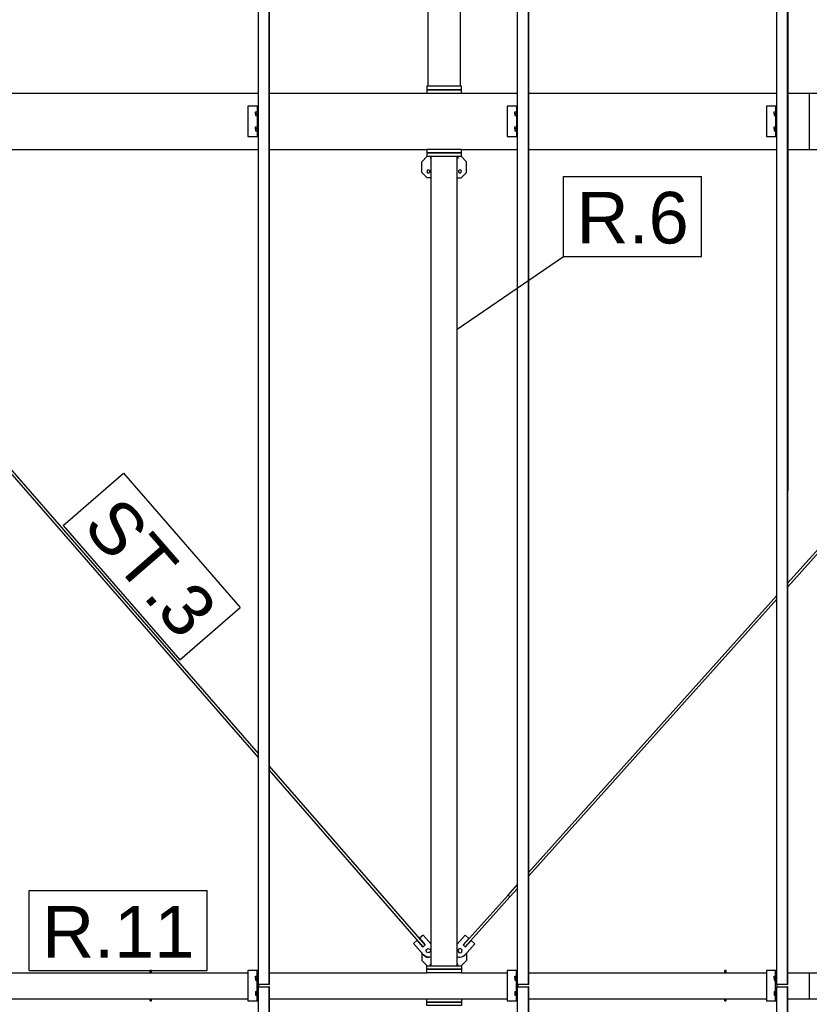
# Model space of a CAD drawing. Extents: x 64716 to 7565828, y -87108 to 5881792.
# Tile 152 of 160: x 282239 to 285893, y 19351 to 23907. Entities that reach past the tile are written whole.
import ezdxf

# ---------------------------------------------------------------- set-up
doc = ezdxf.new("R2010")
doc.units = 0
doc.header["$MEASUREMENT"] = 0
doc.set_wipeout_variables(frame=1)
doc.styles.add('ARIAL', font='arial.ttf')

# ---------------------------------------------------------------- blocks, each defined once
blk = doc.blocks.new('Part-137597154-27365 - 1303')
at = {"color": 1, "linetype": 'Continuous'}
for p, q in [((18999.7, -440), (18999.8, 7995)), ((18999.8, 7995), (19049.7, 7995)), ((19049.7, -440), (19049.7, 7995)), ((19049.7, 7995), (19049.8, 7995)), ((19051.2, 7995), (19049.8, 7995)), ((19049.8, 7995), (19049.8, -440)), ((19051.2, -440), (19051.2, 7995)), ((19051.2, 7995), (19051.3, 7995)), ((19051.3, -440), (19051.3, 7995))]:
    blk.add_line(p, q, dxfattribs=at)
blk = doc.blocks.new('Part-137597154-8282 - 1303')
at = {"color": 1, "linetype": 'Continuous'}
for p, q in [((17380, 11870), (17380, 11854)), ((17540, 11870), (17380, 11870)), ((17380, 11854), (17540, 11854)), ((17540, 11854), (17540, 11870))]:
    blk.add_line(p, q, dxfattribs=at)
blk = doc.blocks.new('Part-137597154-3560 - 1303')
at = {"color": 1, "linetype": 'Continuous'}
for p, q in [((17535, 16427), (17385, 16427)), ((17385, 16427), (17385, 12162)), ((17535, 12162), (17535, 16427))]:
    blk.add_line(p, q, dxfattribs=at)
blk = doc.blocks.new('Part-137597154-12910 - 1303')
at = {"color": 1, "linetype": 'Continuous'}
for p, q in [((17356.9, 11813), (17381.9, 11838)), ((17356.9, 11763), (17356.9, 11813)), ((17381.9, 11738), (17356.9, 11763)), ((17400, 11738), (17381.9, 11738))]:
    blk.add_line(p, q, dxfattribs=at)
blk = doc.blocks.new('Bolt-137597154-12974 - 1303')
at = {"color": 1, "linetype": 'Continuous'}
for p, q in [((17526.2, 8169.8), (17522.9, 8159.9)), ((17522.9, 8159.9), (17529.8, 8152.1)), ((17536.4, 8171.9), (17526.2, 8169.8)), ((17543.3, 8164.1), (17536.4, 8171.9)), ((17540, 8154.2), (17543.3, 8164.1)), ((17529.8, 8152.1), (17540, 8154.2))]:
    blk.add_line(p, q, dxfattribs=at)
blk = doc.blocks.new('Part-137597154-3865 - 1303')
at = {"color": 1, "linetype": 'Continuous'}
for p, q in [((19149.8, 8060), (19149.8, 7940)), ((19149.8, 8060), (19248.7, 8060)), ((19348.7, 8060), (20448.5, 8060)), ((20548.6, 8060), (20760, 8060)), ((20920, 8060), (21648.4, 8060)), ((21748.4, 8060), (22848.2, 8060)), ((22948.3, 8060), (23852.1, 8060)), ((19149.8, 7940), (19248.7, 7940)), ((19348.7, 7940), (20448.5, 7940)), ((20548.6, 7940), (20760, 7940)), ((20920, 7940), (21648.4, 7940)), ((21748.4, 7940), (22848.2, 7940)), ((22948.3, 7940), (23852.1, 7940))]:
    blk.add_line(p, q, dxfattribs=at)
blk = doc.blocks.new('Part-137597154-4453 - 1303')
at = {"color": 1, "linetype": 'Continuous'}
for p, q in [((14447.9, 8060), (15351.7, 8060)), ((15451.8, 8060), (16551.6, 8060)), ((16651.6, 8060), (17380, 8060)), ((17540, 8060), (17751.4, 8060)), ((17851.5, 8060), (18951.3, 8060)), ((19051.3, 8060), (19149.8, 8060)), ((19149.8, 8060), (19149.8, 7940)), ((14447.9, 7940), (15351.7, 7940)), ((15451.8, 7940), (16551.6, 7940)), ((16651.6, 7940), (17380, 7940)), ((17540, 7940), (17751.4, 7940)), ((17851.5, 7940), (18951.3, 7940)), ((19051.3, 7940), (19149.8, 7940))]:
    blk.add_line(p, q, dxfattribs=at)
blk = doc.blocks.new('Part-137597154-7680 - 1303')
at = {"color": 1, "linetype": 'Continuous'}
for p, q in [((14590, 12130), (15400.2, 12130)), ((15451.8, 12130), (16600.1, 12130)), ((16651.6, 12130), (17380, 12130)), ((17540, 12130), (17799.9, 12130)), ((17851.5, 12130), (18999.8, 12130)), ((19051.3, 12130), (19150, 12130)), ((19150, 12130), (19150, 11870)), ((14590, 11870), (15400.2, 11870)), ((15451.8, 11870), (16600.1, 11870)), ((16651.6, 11870), (17380, 11870)), ((17540, 11870), (17799.9, 11870)), ((17851.5, 11870), (18999.8, 11870)), ((19051.3, 11870), (19150, 11870))]:
    blk.add_line(p, q, dxfattribs=at)
blk = doc.blocks.new('Part-137597154-3464 - 1303')
at = {"color": 1, "linetype": 'Continuous'}
for p, q in [((17400, 8092), (17400, 11838)), ((17520, 8092), (17520, 11838))]:
    blk.add_line(p, q, dxfattribs=at)
blk = doc.blocks.new('Part-137597154-7838 - 1303')
at = {"color": 1, "linetype": 'Continuous'}
for p, q in [((19150, 12130), (19150, 11870)), ((19150, 12130), (19248.7, 12130)), ((19300.2, 12130), (20448.5, 12130)), ((20500.1, 12130), (20760, 12130)), ((20920, 12130), (21648.4, 12130)), ((21699.9, 12130), (22848.2, 12130)), ((22899.8, 12130), (23710, 12130)), ((19150, 11870), (19248.7, 11870)), ((19300.2, 11870), (20448.5, 11870)), ((20500.1, 11870), (20760, 11870)), ((20920, 11870), (21648.4, 11870)), ((21699.9, 11870), (22848.2, 11870)), ((22899.8, 11870), (23710, 11870))]:
    blk.add_line(p, q, dxfattribs=at)
blk = doc.blocks.new('Bolt-137597154-8305 - 1303')
at = {"color": 1, "linetype": 'Continuous'}
for p, q in [((17396.1, 11838), (17396.1, 11828)), ((17396.1, 11828), (17400, 11828)), ((17523.9, 11828), (17520, 11828)), ((17523.9, 11838), (17523.9, 11828))]:
    blk.add_line(p, q, dxfattribs=at)
blk = doc.blocks.new('Part-137597154-8281 - 1303')
at = {"color": 1, "linetype": 'Continuous'}
for p, q in [((17540, 12146), (17380, 12146)), ((17380, 12146), (17380, 12130)), ((17380, 12130), (17540, 12130)), ((17540, 12130), (17540, 12146))]:
    blk.add_line(p, q, dxfattribs=at)
blk = doc.blocks.new('Part-137597154-8310 - 1303')
at = {"color": 1, "linetype": 'Continuous'}
for p, q in [((16105, 8070), (16099, 8070)), ((16099, 8060), (16099, 8070)), ((16105, 8060), (16105, 8070)), ((16099, 7930), (16099, 7940)), ((16099, 7930), (16105, 7930)), ((16105, 7930), (16105, 7940))]:
    blk.add_line(p, q, dxfattribs=at)
blk = doc.blocks.new('Part-137597154-27361 - 1303')
at = {"color": 1, "linetype": 'Continuous'}
for p, q in [((16600.1, -440), (16600.1, 7995)), ((16600.1, 7995), (16650, 7995)), ((16650, -440), (16650, 7995)), ((16650, 7995), (16650.2, 7995)), ((16650.2, 7995), (16650.1, -440)), ((16651.5, 7995), (16650.2, 7995)), ((16651.5, -440), (16651.5, 7995)), ((16651.5, 7995), (16651.6, 7995)), ((16651.6, -440), (16651.6, 7995))]:
    blk.add_line(p, q, dxfattribs=at)
blk = doc.blocks.new('Bolt-137597154-8397 - 1303')
at = {"color": 1, "linetype": 'Continuous'}
for p, q in [((17396.1, 8092), (17396.1, 8102)), ((17396.1, 8102), (17400, 8102)), ((17523.9, 8102), (17520, 8102)), ((17523.9, 8092), (17523.9, 8102))]:
    blk.add_line(p, q, dxfattribs=at)
blk = doc.blocks.new('Part-137597154-27363 - 1303')
at = {"color": 1, "linetype": 'Continuous'}
for p, q in [((17799.9, -440), (17799.9, 7995)), ((17799.9, 7995), (17849.9, 7995)), ((17849.9, -440), (17849.9, 7995)), ((17849.9, 7995), (17850, 7995)), ((17851.4, 7995), (17850, 7995)), ((17850, 7995), (17850, -440)), ((17851.4, -440), (17851.4, 7995)), ((17851.4, 7995), (17851.5, 7995)), ((17851.5, -440), (17851.5, 7995))]:
    blk.add_line(p, q, dxfattribs=at)
blk = doc.blocks.new('Part-137597154-27364 - 1303')
at = {"color": 1, "linetype": 'Continuous'}
for p, q in [((18999.8, 8005), (18999.8, 16440)), ((19049.7, 8005), (19049.8, 16440)), ((19049.9, 16440), (19049.8, 8005)), ((19051.2, 8005), (19051.2, 16440)), ((19051.3, 8005), (19051.3, 16440)), ((19049.7, 8005), (18999.8, 8005)), ((19049.8, 8005), (19049.7, 8005)), ((19051.2, 8005), (19049.8, 8005)), ((19051.3, 8005), (19051.2, 8005))]:
    blk.add_line(p, q, dxfattribs=at)
blk = doc.blocks.new('Part-137597154-12930 - 1303')
at = {"color": 1, "linetype": 'Continuous'}
for p, q in [((15400.2, 10453.6), (14409.3, 11592)), ((15400.2, 10435.3), (14409.4, 11573.6)), ((16600.1, 9075.1), (15451.8, 10394.3)), ((16600.1, 9056.8), (15451.8, 10376)), ((17371.7, 8188.6), (16651.6, 9015.9)), ((17362.7, 8180.7), (16651.6, 8997.6)), ((17364, 8181.9), (17363.9, 8181.8)), ((17367.1, 8184.7), (17364, 8181.9)), ((17370.4, 8187.4), (17367.1, 8184.7)), ((17370.5, 8187.5), (17370.4, 8187.4))]:
    blk.add_line(p, q, dxfattribs=at)
blk = doc.blocks.new('Part-137597154-8394 - 1303')
at = {"color": 1, "linetype": 'Continuous'}
for p, q in [((17380, 8076), (17380, 8092)), ((17380, 8092), (17540, 8092)), ((17540, 8076), (17380, 8076)), ((17540, 8092), (17540, 8076))]:
    blk.add_line(p, q, dxfattribs=at)
blk = doc.blocks.new('Bolt-137597154-27447 - 1303')
at = {"color": 1, "linetype": 'Continuous'}
for p, q in [((18987, 7974), (18986.9, 7965)), ((18987, 7974), (18994.2, 7974)), ((18986.9, 7965), (18994.2, 7965)), ((18986.9, 7965), (18987, 7956)), ((18987, 7956), (18994.2, 7956))]:
    blk.add_line(p, q, dxfattribs=at)
blk = doc.blocks.new('Part-137597154-27442 - 1303')
at = {"color": 1, "linetype": 'Continuous'}
for p, q in [((17799.9, 8070), (17751.4, 8070)), ((17751.4, 8070), (17751.4, 7930)), ((17794.3, 7930), (17794.3, 8070)), ((17800.3, 8005), (17800.3, 7995)), ((17801.5, 7995), (17801.5, 8005)), ((17751.4, 7930), (17799.9, 7930))]:
    blk.add_line(p, q, dxfattribs=at)
blk = doc.blocks.new('Part-137597154-8295 - 1303')
at = {"color": 1, "linetype": 'Continuous'}
for p, q in [((17540, 12162), (17380, 12162)), ((17380, 12162), (17380, 12146)), ((17380, 12146), (17540, 12146)), ((17540, 12146), (17540, 12162))]:
    blk.add_line(p, q, dxfattribs=at)
blk = doc.blocks.new('Part-137597154-8304 - 1303')
at = {"color": 1, "linetype": 'Continuous'}
for p, q in [((17380, 11854), (17380, 11838)), ((17540, 11854), (17380, 11854)), ((17540, 11838), (17540, 11854)), ((17380, 11838), (17540, 11838))]:
    blk.add_line(p, q, dxfattribs=at)
blk = doc.blocks.new('Part-137597154-8334 - 1303')
at = {"color": 1, "linetype": 'Continuous'}
for p, q in [((18765, 8070), (18759, 8070)), ((18759, 8060), (18759, 8070)), ((18765, 8060), (18765, 8070)), ((18759, 7930), (18759, 7940)), ((18759, 7930), (18765, 7930)), ((18765, 7930), (18765, 7940))]:
    blk.add_line(p, q, dxfattribs=at)
blk = doc.blocks.new('Part-137597154-8387 - 1303')
at = {"color": 1, "linetype": 'Continuous'}
for p, q in [((17380, 7924), (17380, 7940)), ((17380, 7940), (17540, 7940)), ((17540, 7940), (17540, 7924)), ((17540, 7924), (17380, 7924))]:
    blk.add_line(p, q, dxfattribs=at)
blk = doc.blocks.new('Part-137597154-8388 - 1303')
at = {"color": 1, "linetype": 'Continuous'}
for p, q in [((17380, 7908), (17380, 7924)), ((17380, 7924), (17540, 7924)), ((17540, 7908), (17380, 7908)), ((17540, 7924), (17540, 7908))]:
    blk.add_line(p, q, dxfattribs=at)
blk = doc.blocks.new('Part-137597154-8393 - 1303')
at = {"color": 1, "linetype": 'Continuous'}
for p, q in [((17380, 8060), (17380, 8076)), ((17380, 8076), (17540, 8076)), ((17540, 8076), (17540, 8060)), ((17540, 8060), (17380, 8060))]:
    blk.add_line(p, q, dxfattribs=at)
blk = doc.blocks.new('Part-137597154-27410 - 1303')
at = {"color": 1, "linetype": 'Continuous'}
for p, q in [((16600.1, 12070), (16551.6, 12070)), ((16551.6, 12070), (16551.6, 11930)), ((16594.5, 12070), (16594.5, 11930)), ((16551.6, 11930), (16600.1, 11930))]:
    blk.add_line(p, q, dxfattribs=at)
blk = doc.blocks.new('Bolt-137597154-27441 - 1303')
at = {"color": 1, "linetype": 'Continuous'}
for p, q in [((16587.3, 7974), (16587.2, 7965)), ((16587.3, 7974), (16594.5, 7974)), ((16587.2, 7965), (16594.5, 7965)), ((16587.2, 7965), (16587.3, 7956)), ((16587.3, 7956), (16594.5, 7956))]:
    blk.add_line(p, q, dxfattribs=at)
blk = doc.blocks.new('Part-137597154-27439 - 1303')
at = {"color": 1, "linetype": 'Continuous'}
for p, q in [((16600.1, 8070), (16551.6, 8070)), ((16551.6, 8070), (16551.6, 7930)), ((16594.5, 7930), (16594.5, 8070)), ((16600.5, 8005), (16600.5, 7995)), ((16601.6, 7995), (16601.6, 8005)), ((16551.6, 7930), (16600.1, 7930))]:
    blk.add_line(p, q, dxfattribs=at)
blk = doc.blocks.new('Bolt-137597154-12936 - 1303')
at = {"color": 1, "linetype": 'Continuous'}
for p, q in [((17377, 8165.8), (17385, 8172.5)), ((17378.8, 8155.6), (17377, 8165.8)), ((17378.8, 8155.6), (17378.9, 8155.4)), ((17388.5, 8152), (17378.8, 8155.6)), ((17385, 8172.5), (17394.8, 8168.9)), ((17396.5, 8158.6), (17388.5, 8152)), ((17396.7, 8158.5), (17388.7, 8151.8)), ((17394.9, 8168.7), (17394.8, 8168.9)), ((17394.8, 8168.9), (17396.5, 8158.6)), ((17394.9, 8168.7), (17396.7, 8158.5)), ((17396.5, 8158.6), (17396.7, 8158.5)), ((17388.5, 8152), (17388.7, 8151.8))]:
    blk.add_line(p, q, dxfattribs=at)
blk = doc.blocks.new('Part-137597154-12972 - 1303')
at = {"color": 1, "linetype": 'Continuous'}
for p, q in [((17548.7, 8188.3), (17755.6, 8419.1)), ((17557.6, 8180.3), (17764.6, 8411.1)), ((17764.6, 8411.1), (17755.6, 8419.1)), ((17556.3, 8181.5), (17549.9, 8187.2)), ((17556.3, 8181.5), (17556.3, 8181.5))]:
    blk.add_line(p, q, dxfattribs=at)
blk = doc.blocks.new('Part-137597154-12894 - 1303')
at = {"color": 1, "linetype": 'Continuous'}
for p, q in [((17563.1, 8117), (17538.1, 8092)), ((17563.1, 8150.5), (17563.1, 8117))]:
    blk.add_line(p, q, dxfattribs=at)
blk = doc.blocks.new('Part-137597154-12895 - 1303')
at = {"color": 1, "linetype": 'Continuous'}
for p, q in [((17356.9, 8150.8), (17356.9, 8117)), ((17356.9, 8117), (17381.9, 8092))]:
    blk.add_line(p, q, dxfattribs=at)
blk = doc.blocks.new('Part-137597154-12911 - 1303')
at = {"color": 1, "linetype": 'Continuous'}
for p, q in [((17563.1, 11813), (17538.1, 11838)), ((17563.1, 11763), (17563.1, 11813)), ((17538.1, 11738), (17563.1, 11763)), ((17520, 11738), (17538.1, 11738))]:
    blk.add_line(p, q, dxfattribs=at)
blk = doc.blocks.new('Bolt-137597154-12912 - 1303')
at = {"color": 1, "linetype": 'Continuous'}
for start, end in [(108, 288), (108, 288), (288, 108), (288, 108)]:
    blk.add_arc((17386.9, 11768), 7, start, end, dxfattribs=at)
blk = doc.blocks.new('Bolt-137597154-12913 - 1303')
at = {"color": 1, "linetype": 'Continuous'}
for start, end in [(108, 288), (108, 288), (288, 108), (288, 108)]:
    blk.add_arc((17533.1, 11768), 7, start, end, dxfattribs=at)
blk = doc.blocks.new('Part-137597154-12935 - 1303')
at = {"color": 1, "linetype": 'Continuous'}
for p, q in [((17335.7, 8210.2), (17318.3, 8195.2)), ((17361.9, 8180.1), (17335.7, 8210.2)), ((17363.6, 8234.5), (17346.3, 8219.4)), ((17346.3, 8219.4), (17372.5, 8189.3)), ((17346.3, 8219.4), (17346.4, 8219.3)), ((17346.4, 8219.3), (17372.5, 8189.3)), ((17400, 8192.7), (17363.6, 8234.5)), ((17318.3, 8195.2), (17364.3, 8142.4)), ((17318.4, 8195), (17318.3, 8195.2)), ((17364.4, 8142.2), (17318.4, 8195)), ((17361.9, 8180.1), (17363.9, 8181.8)), ((17364, 8181.9), (17370.4, 8187.4)), ((17370.5, 8187.5), (17372.5, 8189.3)), ((17364.3, 8142.4), (17364.4, 8142.2)), ((17364.3, 8142.4), (17371.5, 8136.4)), ((17371.6, 8136.2), (17364.4, 8142.2)), ((17371.5, 8136.4), (17380.2, 8132.8)), ((17380.3, 8132.7), (17371.6, 8136.2)), ((17380.2, 8132.8), (17389.5, 8132.2)), ((17389.6, 8132), (17380.3, 8132.7)), ((17389.5, 8132.2), (17398.6, 8134.5)), ((17398.7, 8134.3), (17389.6, 8132)), ((17398.6, 8134.5), (17400, 8135.3)), ((17400, 8135.1), (17398.7, 8134.3))]:
    blk.add_line(p, q, dxfattribs=at)
blk = doc.blocks.new('Part-137597154-12966 - 1303')
at = {"color": 1, "linetype": 'Continuous'}
for p, q in [((20500.1, 11479.5), (20743.6, 11751)), ((20500.1, 11461.5), (20752.6, 11743)), ((20744.8, 11750), (20744.9, 11749.9)), ((20744.9, 11749.9), (20748.1, 11747)), ((20748.1, 11747), (20751.3, 11744.2)), ((20751.3, 11744.2), (20751.4, 11744.1)), ((19300.2, 10141.5), (20448.5, 11422)), ((19300.2, 10123.6), (20448.5, 11404)), ((19051.3, 9864), (19248.7, 10084)), ((19051.3, 9846), (19248.7, 10066)), ((17851.5, 8526), (18999.8, 9806.4)), ((17851.5, 8508), (18999.8, 9788.5)), ((17755.6, 8419.1), (17799.9, 8468.5)), ((17764.6, 8411.1), (17799.9, 8450.5)), ((17755.6, 8419.1), (17764.6, 8411.1))]:
    blk.add_line(p, q, dxfattribs=at)
blk = doc.blocks.new('Part-137597154-12973 - 1303')
at = {"color": 1, "linetype": 'Continuous'}
for p, q in [((17520, 8192.3), (17557.5, 8234.1)), ((17574.6, 8218.8), (17547.9, 8189)), ((17574.6, 8218.8), (17547.9, 8189)), ((17574.6, 8218.8), (17557.5, 8234.1)), ((17558.3, 8179.7), (17585, 8209.4)), ((17574.6, 8218.8), (17574.6, 8218.8)), ((17574.6, 8218.8), (17574.6, 8218.8)), ((17602.2, 8194.1), (17585, 8209.4)), ((17547.9, 8189), (17549.9, 8187.2)), ((17555.4, 8142), (17602.2, 8194.1)), ((17602.2, 8194.1), (17555.5, 8141.9)), ((17556.3, 8181.5), (17558.3, 8179.7)), ((17602.2, 8194.1), (17602.2, 8194.1)), ((17602.2, 8194.1), (17602.2, 8194.1)), ((17548.2, 8136.1), (17555.4, 8142)), ((17555.5, 8141.9), (17548.2, 8136)), ((17555.5, 8141.9), (17555.4, 8142))]:
    blk.add_line(p, q, dxfattribs=at)
for start, end in [(243.9565, 300.1179), (243.9101, 245.9871), (246.1177, 300.1179)]:
    blk.add_arc((17533.1, 8162), 30, start, end, dxfattribs=at)
blk = doc.blocks.new('Part-137597154-27360 - 1303')
at = {"color": 1, "linetype": 'Continuous'}
for p, q in [((16600.1, 8005), (16600.1, 16440)), ((16650, 8005), (16650.1, 16440)), ((16650.2, 16440), (16650.2, 8005)), ((16651.5, 8005), (16651.5, 16440)), ((16651.6, 8005), (16651.6, 16440)), ((16650, 8005), (16600.1, 8005)), ((16650.2, 8005), (16650, 8005)), ((16651.5, 8005), (16650.2, 8005)), ((16651.6, 8005), (16651.5, 8005))]:
    blk.add_line(p, q, dxfattribs=at)
blk = doc.blocks.new('Part-137597154-27362 - 1303')
at = {"color": 1, "linetype": 'Continuous'}
for p, q in [((17799.9, 8005), (17799.9, 16440)), ((17849.9, 8005), (17849.9, 16440)), ((17850, 16440), (17850, 8005)), ((17851.4, 8005), (17851.4, 16440)), ((17851.5, 8005), (17851.5, 16440)), ((17849.9, 8005), (17799.9, 8005)), ((17850, 8005), (17849.9, 8005)), ((17851.4, 8005), (17850, 8005)), ((17851.5, 8005), (17851.4, 8005))]:
    blk.add_line(p, q, dxfattribs=at)
blk = doc.blocks.new('Part-137597154-27408 - 1303')
at = {"color": 1, "linetype": 'Continuous'}
for p, q in [((18999.8, 12070), (18951.3, 12070)), ((18951.3, 12070), (18951.3, 11930)), ((18994.2, 12070), (18994.2, 11930)), ((18951.3, 11930), (18999.8, 11930))]:
    blk.add_line(p, q, dxfattribs=at)
blk = doc.blocks.new('Part-137597154-27409 - 1303')
at = {"color": 1, "linetype": 'Continuous'}
for p, q in [((17799.9, 12070), (17751.4, 12070)), ((17751.4, 12070), (17751.4, 11930)), ((17794.3, 12070), (17794.3, 11930)), ((17751.4, 11930), (17799.9, 11930))]:
    blk.add_line(p, q, dxfattribs=at)
blk = doc.blocks.new('Bolt-137597154-27412 - 1303')
at = {"color": 1, "linetype": 'Continuous'}
for p, q in [((18986.9, 12035), (18987, 12044)), ((18994.2, 12035), (18986.9, 12035)), ((18986.9, 12035), (18987, 12026)), ((18987, 12044), (18994.2, 12044)), ((18987, 12026), (18994.2, 12026)), ((18986.9, 11965), (18987, 11974)), ((18994.2, 11965), (18986.9, 11965)), ((18986.9, 11965), (18987, 11956)), ((18987, 11974), (18994.2, 11974)), ((18987, 11956), (18994.2, 11956))]:
    blk.add_line(p, q, dxfattribs=at)
blk = doc.blocks.new('Bolt-137597154-27413 - 1303')
at = {"color": 1, "linetype": 'Continuous'}
for p, q in [((17787, 12035), (17787.1, 12044)), ((17794.3, 12035), (17787, 12035)), ((17787, 12035), (17787.1, 12026)), ((17787.1, 12044), (17794.3, 12044)), ((17787.1, 12026), (17794.3, 12026)), ((17787, 11965), (17787.1, 11974)), ((17794.3, 11965), (17787, 11965)), ((17787, 11965), (17787.1, 11956)), ((17787.1, 11974), (17794.3, 11974)), ((17787.1, 11956), (17794.3, 11956))]:
    blk.add_line(p, q, dxfattribs=at)
blk = doc.blocks.new('Bolt-137597154-27414 - 1303')
at = {"color": 1, "linetype": 'Continuous'}
for p, q in [((16587.2, 12035), (16587.3, 12044)), ((16594.5, 12035), (16587.2, 12035)), ((16587.2, 12035), (16587.3, 12026)), ((16587.3, 12044), (16594.5, 12044)), ((16587.3, 12026), (16594.5, 12026)), ((16587.2, 11965), (16587.3, 11974)), ((16594.5, 11965), (16587.2, 11965)), ((16587.2, 11965), (16587.3, 11956)), ((16587.3, 11974), (16594.5, 11974)), ((16587.3, 11956), (16594.5, 11956))]:
    blk.add_line(p, q, dxfattribs=at)
blk = doc.blocks.new('Bolt-137597154-27440 - 1303')
at = {"color": 1, "linetype": 'Continuous'}
for p, q in [((16587.2, 8035), (16587.3, 8044)), ((16594.5, 8035), (16587.2, 8035)), ((16587.2, 8035), (16587.3, 8026)), ((16587.3, 8044), (16594.5, 8044)), ((16587.3, 8026), (16594.5, 8026))]:
    blk.add_line(p, q, dxfattribs=at)
blk = doc.blocks.new('Bolt-137597154-27443 - 1303')
at = {"color": 1, "linetype": 'Continuous'}
for p, q in [((17787, 8035), (17787.1, 8044)), ((17794.3, 8035), (17787, 8035)), ((17787, 8035), (17787.1, 8026)), ((17787.1, 8044), (17794.3, 8044)), ((17787.1, 8026), (17794.3, 8026))]:
    blk.add_line(p, q, dxfattribs=at)
blk = doc.blocks.new('Bolt-137597154-27444 - 1303')
at = {"color": 1, "linetype": 'Continuous'}
for p, q in [((17787.1, 7974), (17787, 7965)), ((17787.1, 7974), (17794.3, 7974)), ((17787, 7965), (17794.3, 7965)), ((17787, 7965), (17787.1, 7956)), ((17787.1, 7956), (17794.3, 7956))]:
    blk.add_line(p, q, dxfattribs=at)
blk = doc.blocks.new('Part-137597154-27445 - 1303')
at = {"color": 1, "linetype": 'Continuous'}
for p, q in [((18999.8, 8070), (18951.3, 8070)), ((18951.3, 8070), (18951.3, 7930)), ((18994.2, 7930), (18994.2, 8070)), ((19000.2, 8005), (19000.2, 7995)), ((19001.3, 7995), (19001.3, 8005)), ((18951.3, 7930), (18999.8, 7930))]:
    blk.add_line(p, q, dxfattribs=at)
blk = doc.blocks.new('Bolt-137597154-27446 - 1303')
at = {"color": 1, "linetype": 'Continuous'}
for p, q in [((18986.9, 8035), (18987, 8044)), ((18994.2, 8035), (18986.9, 8035)), ((18986.9, 8035), (18987, 8026)), ((18987, 8044), (18994.2, 8044)), ((18987, 8026), (18994.2, 8026))]:
    blk.add_line(p, q, dxfattribs=at)
blk = doc.blocks.new('Mark-137597154-19384 - 1303')
at = {"color": 0}
blk.add_wipeout([(16242.8, 9592.2), (16431.3, 9756.3), (15969.4, 10287), (15780.8, 10122.9)], dxfattribs=at)
blk.add_wipeout([(16242.8, 9592.2), (16431.3, 9756.3), (15969.4, 10287), (15780.8, 10122.9)], dxfattribs=at)
at = {"color": 96, "linetype": 'Continuous'}
for p, q in [((15696.2, 10128.8), (15975.3, 10371.7)), ((15975.3, 10371.7), (16516, 9750.5)), ((15696.2, 10128.8), (16236.9, 9507.5)), ((16236.9, 9507.5), (16516, 9750.5))]:
    blk.add_line(p, q, dxfattribs=at)
at = {"color": 1, "style": 'ARIAL'}
blk.add_text('ST.3', height=238.77, rotation=311.035, dxfattribs=at).set_placement((15780.8, 10122.9))
blk = doc.blocks.new('Mark-137597154-19300 - 1303')
at = {"color": 96, "linetype": 'Continuous'}
for p, q in [((18012.9, 11744.5), (18651.5, 11744.5)), ((18012.9, 11374.5), (18012.9, 11744.5)), ((18651.5, 11374.5), (18651.5, 11744.5)), ((17519.5, 11038.7), (18012.9, 11374.5)), ((18012.9, 11374.5), (18651.5, 11374.5))]:
    blk.add_line(p, q, dxfattribs=at)
at = {"color": 0}
blk.add_wipeout([(18591.5, 11434.5), (18591.5, 11684.5), (18072.9, 11684.5), (18072.9, 11434.5)], dxfattribs=at)
blk.add_wipeout([(18591.5, 11434.5), (18591.5, 11684.5), (18072.9, 11684.5), (18072.9, 11434.5)], dxfattribs=at)
at = {"color": 1, "style": 'ARIAL'}
blk.add_text('R.6', height=238.77, dxfattribs=at).set_placement((18072.9, 11434.5))
blk = doc.blocks.new('Mark-137597154-19317 - 1303')
at = {"color": 96, "linetype": 'Continuous'}
for p, q in [((15539.5, 8440), (16363.4, 8440)), ((15539.5, 8070), (15539.5, 8440)), ((16363.4, 8070), (16363.4, 8440)), ((15539.5, 8070), (16363.4, 8070))]:
    blk.add_line(p, q, dxfattribs=at)
at = {"color": 0}
blk.add_wipeout([(16303.4, 8130), (16303.4, 8380), (15599.5, 8380), (15599.5, 8130)], dxfattribs=at)
blk.add_wipeout([(16303.4, 8130), (16303.4, 8380), (15599.5, 8380), (15599.5, 8130)], dxfattribs=at)
at = {"color": 1, "style": 'ARIAL'}
blk.add_text('R.11', height=238.77, dxfattribs=at).set_placement((15599.5, 8130))

msp = doc.modelspace()

# ---------------------------------------------------------------- block references
at = {"rotation": 360}
for name in ['Part-137597154-27360 - 1303', 'Part-137597154-3560 - 1303', 'Part-137597154-27362 - 1303', 'Part-137597154-27364 - 1303', 'Part-137597154-7680 - 1303', 'Part-137597154-8295 - 1303', 'Part-137597154-8281 - 1303', 'Part-137597154-7838 - 1303', 'Part-137597154-27410 - 1303', 'Bolt-137597154-27414 - 1303', 'Part-137597154-27409 - 1303', 'Bolt-137597154-27413 - 1303', 'Part-137597154-27408 - 1303', 'Bolt-137597154-27412 - 1303', 'Part-137597154-8282 - 1303', 'Part-137597154-8304 - 1303', 'Part-137597154-12910 - 1303', 'Bolt-137597154-8305 - 1303', 'Part-137597154-3464 - 1303', 'Part-137597154-12911 - 1303', 'Bolt-137597154-12912 - 1303', 'Bolt-137597154-12913 - 1303', 'Part-137597154-12966 - 1303', 'Part-137597154-12930 - 1303', 'Part-137597154-12972 - 1303', 'Part-137597154-12935 - 1303', 'Part-137597154-12973 - 1303', 'Bolt-137597154-12936 - 1303', 'Bolt-137597154-12974 - 1303', 'Part-137597154-12895 - 1303', 'Part-137597154-12894 - 1303', 'Part-137597154-8310 - 1303', 'Part-137597154-27439 - 1303', 'Part-137597154-8394 - 1303', 'Part-137597154-8393 - 1303', 'Bolt-137597154-8397 - 1303', 'Part-137597154-27442 - 1303', 'Part-137597154-8334 - 1303', 'Part-137597154-27445 - 1303', 'Part-137597154-4453 - 1303', 'Bolt-137597154-27440 - 1303', 'Bolt-137597154-27443 - 1303', 'Bolt-137597154-27446 - 1303', 'Part-137597154-3865 - 1303', 'Bolt-137597154-27441 - 1303', 'Part-137597154-27361 - 1303', 'Bolt-137597154-27444 - 1303', 'Part-137597154-27363 - 1303', 'Bolt-137597154-27447 - 1303', 'Part-137597154-27365 - 1303', 'Part-137597154-8387 - 1303', 'Part-137597154-8388 - 1303']:
    msp.add_blockref(name, (266743.3, 11436.8), dxfattribs=at)

# ---------------------------------------------------------------- next in the draw order: block references
for name in ['Mark-137597154-19300 - 1303', 'Mark-137597154-19384 - 1303', 'Mark-137597154-19317 - 1303']:
    msp.add_blockref(name, (266743.3, 11436.8), dxfattribs=at)

doc.saveas('drawing.dxf')
